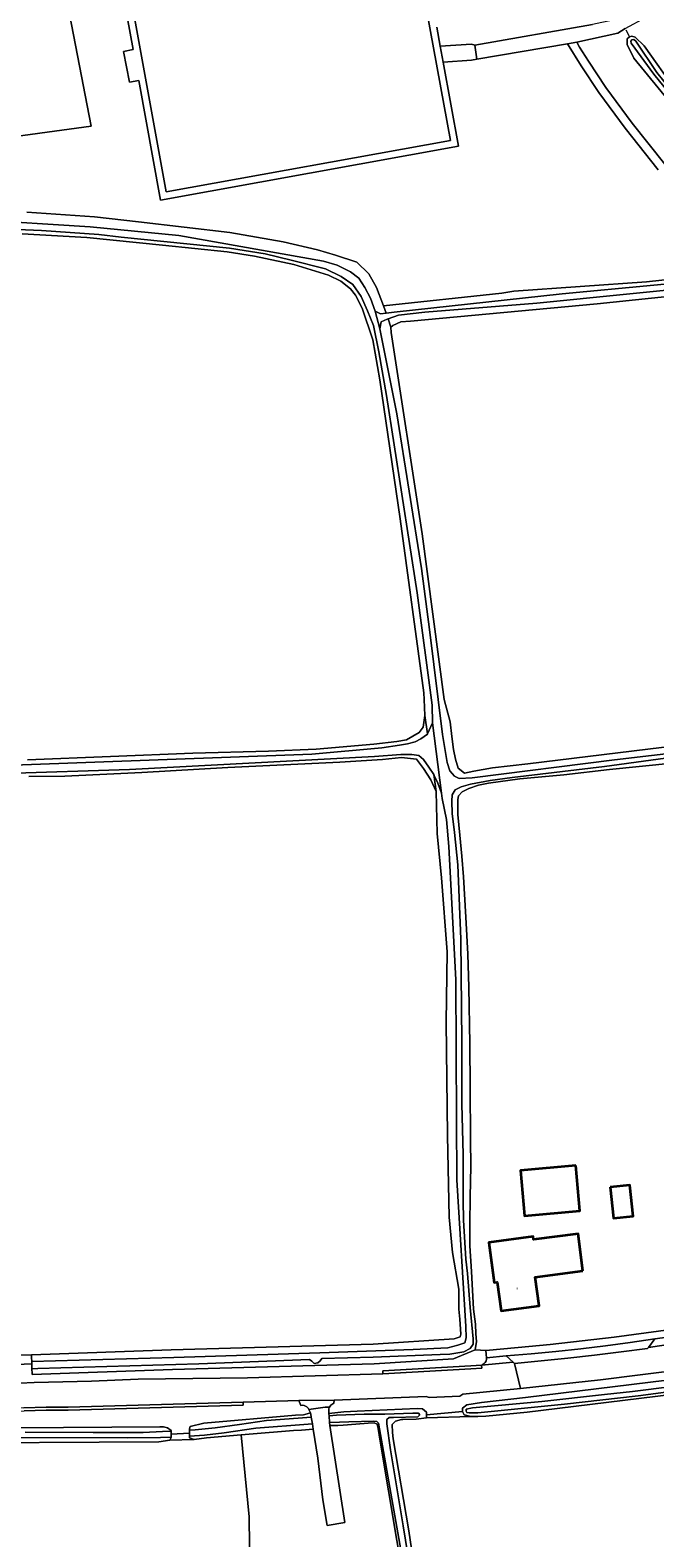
# Model space of a CAD drawing. Header units: metres. Extents: x 229229 to 231729, y 593167 to 595667.
# Tile 23 of 256: x 230032 to 230158, y 593499 to 593802. Entities that reach past the tile are written whole.
import ezdxf
from ezdxf.enums import TextEntityAlignment as Align

# ---------------------------------------------------------------- set-up
doc = ezdxf.new("R2010")
doc.units = ezdxf.units.M
for name, color, linetype, lineweight in [('B-WE-GR-GRAS-GV', 60, 'Continuous', 13), ('B-WE-GR-GROENVOORZIENING-GV', 80, 'Continuous', 18), ('B-WE-OG-BEBOUWING-GV', 7, 'Continuous', 35), ('B-WE-OG-BEBOUWING-T18', 10, 'Continuous', 18), ('B-WE-OG-BEBOUWING_SCHUUR-GV', 7, 'Continuous', 35), ('B-WE-OG-TERREIN_ERF-GV', 7, 'Continuous', 18), ('B-WE-OG-WATER-GV', 130, 'Continuous', 18), ('B-WE-OG-WATER_SLOOT-GV', 120, 'Continuous', 18), ('B-WE-OG-WEG-GV', 7, 'Continuous', 18), ('B-WE-VH-ONVERHARD-GV', 252, 'Continuous', 18), ('B-WE-VH-VERHARDING_GESLOTEN-GV', 252, 'Continuous', 18), ('B-WE-VH-VERHARDING_HALFVERHARDING-GV', 252, 'Continuous', 18), ('B-WE-VH-VERHARDING_OPEN-GV', 252, 'Continuous', 18)]:
    doc.layers.add(name, color=color, linetype=linetype, lineweight=lineweight)
doc.styles.add('NLCS-ISO-M250-T18', font='NLCS-ISO.ttf', dxfattribs={"height": 0.45})

msp = doc.modelspace()

# ---------------------------------------------------------------- linework, layer by layer
at = {"layer": 'B-WE-GR-GRAS-GV'}
for points in [[(229927.881, 593813.477), (229935.994, 593767.866), (230044.506, 593782.654), (230037.826, 593817.426), (230042.314, 593820.976), (230040.02, 593832.883)], [(230032.561, 593534.893), (230032.54, 593535.483), (230027.979, 593535.31), (230027.997, 593534.674), (230028.017, 593534.004), (230028.033, 593533.46), (230032.606, 593533.623), (230032.588, 593534.132)], [(230120.864, 593523.031), (230119.509, 593523.382), (230119.157, 593524.06), (230111.949, 593523.372), (230111.961, 593522.791)], [(230060.624, 593518.921), (230060.628, 593518.815), (230060.346, 593518.275), (230065.21, 593518.433), (230064.292, 593518.77), (230064.294, 593519.11), (230064.299, 593519.711), (230060.605, 593519.51)]]:
    msp.add_lwpolyline(points, close=True, dxfattribs=at)
for points in [[(230031.753, 593655.181), (230048.43, 593655.82), (230064.998, 593656.515), (230080.177, 593656.89), (230089.745, 593657.318), (230101.343, 593658.334), (230105.939, 593658.868), (230107.917, 593659.189), (230110.492, 593660.679), (230111.238, 593661.767), (230111.606, 593664.109), (230111.478, 593667.283), (230111.37, 593668.633), (230106.627, 593703.67), (230102.558, 593731.639), (230101.165, 593739.694), (230099.036, 593746.055), (230097.678, 593748.626), (230096.641, 593749.924), (230094.705, 593751.458), (230092.232, 593752.671), (230085.292, 593754.823), (230077.352, 593756.509), (230071.886, 593757.359), (230058.895, 593758.738), (230043.68, 593760.289), (230030.633, 593760.986)], [(230027.979, 593535.31), (230032.54, 593535.483), (230060.616, 593536.487), (230101.193, 593537.618), (230117.471, 593538.649), (230118.712, 593539.08), (230118.829, 593539.631), (230118.649, 593542.657), (230118.412, 593544.654), (230118.425, 593548.638), (230117.185, 593556.069), (230116.523, 593563.147), (230116.126, 593579.617), (230115.862, 593602.372), (230116.06, 593616.527), (230114.936, 593631.41), (230114.076, 593640.339), (230113.898, 593648.781), (230112.806, 593651.148), (230111.364, 593653.417), (230109.926, 593655.281), (230106.882, 593655.642), (230103.062, 593655.211), (230094.501, 593654.697), (230072, 593653.628), (230054.736, 593652.612), (230039.237, 593651.916), (230032.031, 593651.82)], [(230167.747, 593528.252), (230132.161, 593523.897), (230123.863, 593523.116), (230122.256, 593523.032), (230120.864, 593523.031), (230111.961, 593522.791), (230109.87, 593522.499), (230107.208, 593522.472), (230106.938, 593522.442), (230105.712, 593522.105), (230105.029, 593521.45), (230105.1, 593519.842), (230105.221, 593518.573), (230108.398, 593500.076), (230111.733, 593477.4)], [(230076.589, 593479.578), (230076.324, 593502.861), (230074.676, 593519.336), (230067.748, 593518.747), (230065.21, 593518.433), (230060.346, 593518.275), (230058.12, 593517.955), (230010.031, 593517.661), (229989.948, 593515.689), (229959.208, 593512.197), (229957.035, 593511.985), (229955.711, 593511.891), (229937.137, 593506.024), (229939.682, 593501.659), (229945.059, 593493.477)]]:
    msp.add_lwpolyline(points, dxfattribs=at)
at = {"layer": 'B-WE-GR-GROENVOORZIENING-GV'}
for points in [[(230037.826, 593817.426), (230044.506, 593782.654), (229935.994, 593767.866)], [(230158.499, 593773.901), (230151.897, 593782.236), (230146.583, 593789.439), (230143.02, 593794.775), (230140.295, 593799.204), (230122.076, 593796.115), (230120.961, 593795.953), (230115.284, 593795.536), (230118.382, 593778.614), (230058.475, 593767.791), (230054.109, 593791.875), (230052.222, 593791.533), (230051.015, 593797.696), (230052.989, 593798.053), (230051.193, 593807.964)], [(230113.991, 593802.6), (230114.693, 593798.767), (230120.989, 593799.129), (230121.645, 593798.974), (230145.308, 593803.135)], [(230151.86, 593802.308), (230150.398, 593801.386), (230142.151, 593799.572), (230142.676, 593798.587), (230144.467, 593795.707), (230147.992, 593790.427), (230153.263, 593783.281), (230159.81, 593775.017)], [(230168.286, 593778.451), (230153.593, 593796.334), (230152.266, 593799.116), (230152.247, 593800.225), (230152.765, 593800.662), (230152.034, 593801.992)], [(230031.6, 593765.324), (230045.184, 593764.389), (230054.041, 593763.42), (230072.418, 593761.26), (230083.118, 593759.419), (230090.021, 593757.792), (230093.675, 593756.685), (230097.96, 593755.328), (230100.367, 593752.933), (230101.916, 593750.184), (230103.319, 593746.526), (230127.089, 593749.044), (230129.509, 593749.494), (230156.172, 593751.352), (230177.644, 593753.67)], [(230171.314, 593749.51), (230146.215, 593746.907), (230108.691, 593743.408), (230106.793, 593743.275), (230105.165, 593742.575), (230104.759, 593742.217), (230104.847, 593741.17), (230111.076, 593700.655), (230115.505, 593667.311), (230116.687, 593662.783), (230117.041, 593659.854), (230117.365, 593657.263), (230117.736, 593655.321), (230118.296, 593653.475), (230119.549, 593652.488), (230121.424, 593652.858), (230125.227, 593653.546), (230132.332, 593654.38), (230156.414, 593657.329), (230191.123, 593661.566)], [(230027.32, 593529.608), (230033.073, 593529.862), (230038.829, 593530.044), (230044.586, 593530.155), (230053.986, 593530.536), (230075.987, 593530.854), (230103.161, 593531.632), (230103.143, 593532.232), (230120.829, 593533.222), (230122.985, 593533.37), (230123.28, 593533.504), (230123.54, 593533.698), (230123.752, 593533.944), (230123.906, 593534.229), (230123.995, 593534.54), (230124.016, 593534.864), (230123.873, 593536.318), (230121.726, 593536.459), (230117.37, 593534.634), (230101.386, 593533.622), (230060.864, 593532.493), (230032.682, 593531.485), (230032.674, 593531.718), (230032.64, 593532.671), (230032.606, 593533.623), (230028.033, 593533.46)], [(230162.935, 593532.425), (230154.912, 593531.402), (230146.881, 593530.441), (230138.843, 593529.54), (230130.798, 593528.7), (230119.266, 593527.522), (230118.664, 593527.165), (230112.494, 593526.864), (230111.85, 593527.071), (230093.384, 593526.334), (230093.34, 593525.71), (230093.11, 593525.617), (230092.899, 593525.487), (230092.712, 593525.325), (230092.554, 593525.134), (230092.429, 593524.92), (230092.371, 593524.782), (230092.328, 593524.639), (230092.299, 593524.492), (230092.284, 593524.343), (230092.285, 593524.193), (230092.273, 593523.652), (230095.301, 593523.985), (230098.029, 593524.094), (230110.064, 593524.636), (230111.132, 593524.607), (230111.936, 593523.953), (230111.949, 593523.372), (230119.157, 593524.06), (230119.139, 593524.725), (230120.042, 593525.387), (230122.963, 593525.851), (230131.859, 593526.883), (230167.373, 593531.228)], [(230009.87, 593520.659), (230058.346, 593520.971), (230059.089, 593520.965), (230059.848, 593520.797), (230060.581, 593520.22), (230060.585, 593520.099), (230060.605, 593519.51), (230064.299, 593519.711), (230064.304, 593520.312), (230064.307, 593520.589), (230064.453, 593521.06), (230067.198, 593521.708), (230085.605, 593523.345), (230087.226, 593523.416), (230087.967, 593523.585), (230088.589, 593523.79), (230088.305, 593524.49), (230088.128, 593524.759), (230087.897, 593524.984), (230087.623, 593525.154), (230087.32, 593525.261), (230087, 593525.3), (230086.679, 593525.269), (230086.288, 593526.242), (230075.06, 593525.935), (230075.077, 593525.335), (230039.914, 593524.34), (230035.482, 593524.306), (230031.052, 593524.21)]]:
    msp.add_lwpolyline(points, dxfattribs=at)
msp.add_lwpolyline([(230156.388, 593536.722), (230156.567, 593536.967), (230157.825, 593538.686), (230152.87, 593537.951), (230147.906, 593537.279), (230142.934, 593536.672), (230137.955, 593536.128), (230132.969, 593535.649), (230127.977, 593535.233), (230129.362, 593533.954), (230129.646, 593533.692), (230135.002, 593534.23), (230140.354, 593534.802), (230145.703, 593535.408), (230151.048, 593536.048)], close=True, dxfattribs=at)
at = {"layer": 'B-WE-OG-BEBOUWING-GV'}
for points in [[(230148.855, 593569.191), (230149.517, 593562.944), (230153.463, 593563.362), (230152.8, 593569.61)], [(230143.38, 593552.36), (230142.4, 593559.81), (230133.47, 593558.63), (230133.39, 593559.24), (230124.46, 593558.06), (230125.53, 593549.98), (230126.17, 593550.06), (230126.93, 593544.29), (230134.55, 593545.31), (230133.78, 593551.09)]]:
    msp.add_lwpolyline(points, close=True, dxfattribs=at)
at = {"layer": 'B-WE-OG-BEBOUWING_SCHUUR-GV'}
msp.add_lwpolyline([(230141.926, 593573.573), (230130.813, 593572.552), (230131.651, 593563.426), (230142.764, 593564.447)], close=True, dxfattribs=at)
at = {"layer": 'B-WE-OG-TERREIN_ERF-GV'}
for points in [[(230161.332, 593654.523), (230148.706, 593653.218), (230139.53, 593652.163), (230130.689, 593651.337), (230124.423, 593650.46), (230122.373, 593650.063), (230120.412, 593649.394), (230119.1, 593648.735), (230118.389, 593647.915), (230118.262, 593647.179), (230118.235, 593645.194), (230118.247, 593644.161), (230118.631, 593639.99), (230119.036, 593635.773), (230119.385, 593631.599), (230119.639, 593626.981), (230119.914, 593622.329), (230120.237, 593616.073), (230120.452, 593609.398), (230120.615, 593598.029), (230120.682, 593589.215), (230120.807, 593578.805), (230120.824, 593573.341), (230120.743, 593567.219), (230120.621, 593561.739), (230120.638, 593557.386), (230120.952, 593552.258), (230121.399, 593544.631), (230121.768, 593541.621), (230121.869, 593539.663), (230122.006, 593538.151), (230121.726, 593536.459), (230123.873, 593536.318), (230130.326, 593536.91), (230136.774, 593537.56), (230143.216, 593538.267), (230149.651, 593539.033), (230156.079, 593539.856), (230162.499, 593540.737)], [(230107.666, 593488.091), (230102.617, 593518.114), (230102.213, 593520.664), (230101.988, 593521.54), (230101.417, 593521.805), (230100.215, 593521.738), (230096.084, 593521.398), (230095.179, 593521.335), (230094.085, 593521.27), (230092.514, 593521.225), (230095.542, 593501.758), (230091.968, 593501.1), (230091.091, 593506.266), (230090.072, 593514.702), (230089.161, 593520.508), (230086.812, 593520.303), (230085.231, 593520.233), (230076.299, 593519.474), (230074.676, 593519.336), (230076.324, 593502.861), (230076.589, 593479.578)]]:
    msp.add_lwpolyline(points, dxfattribs=at)
for points in [[(230153.463, 593563.362), (230149.517, 593562.944), (230148.855, 593569.191), (230152.8, 593569.61)], [(230133.39, 593559.24), (230133.47, 593558.63), (230142.4, 593559.81), (230143.38, 593552.36), (230133.78, 593551.09), (230134.55, 593545.31), (230126.93, 593544.29), (230126.17, 593550.06), (230125.53, 593549.98), (230124.46, 593558.06)]]:
    msp.add_lwpolyline(points, close=True, dxfattribs=at)
at = {"layer": 'B-WE-OG-WATER-GV'}
for points in [[(230222.976, 593663.735), (230149.698, 593655.194), (230121.125, 593651.539), (230118.496, 593651.426), (230117.595, 593651.915), (230116.656, 593652.967), (230116.055, 593654.658), (230115.153, 593660.294), (230112.544, 593681.405), (230110.929, 593693.655), (230105.981, 593724.765), (230102.581, 593741.88), (230101.631, 593745.443), (230100.692, 593748.036), (230099.528, 593750.215), (230098.326, 593752.056), (230096.673, 593753.372), (230093.969, 593754.724), (230091.265, 593755.476), (230062.156, 593760.658), (230044.315, 593762.387), (230020.915, 593763.89)], [(230016.745, 593762.383), (230034.575, 593761.663), (230046.069, 593760.874), (230050.576, 593760.348), (230072.356, 593758.134), (230079.53, 593757.006), (230084.713, 593755.691), (230091.601, 593753.968), (230094.756, 593752.39), (230097.16, 593750.774), (230098.812, 593748.369), (230100.089, 593745.513), (230101.291, 593742.545), (230102.381, 593737.246), (230103.921, 593728.453), (230110.066, 593688.776), (230113.09, 593666.155), (230113.156, 593662.604), (230114.967, 593648.433), (230115.074, 593647.381), (230115.954, 593643.185), (230116.444, 593637.725), (230117.854, 593610.923), (230117.973, 593582.712), (230118.048, 593570.65), (230119.811, 593541.166), (230119.923, 593538.911), (230119.623, 593537.859), (230118.233, 593537.371), (230116.242, 593536.882), (230109.256, 593536.506), (230090.513, 593535.83), (230061.131, 593534.929), (230032.588, 593534.132), (230032.606, 593533.623), (230032.64, 593532.671), (230033.837, 593532.718), (230066.177, 593533.641), (230088.414, 593534.496), (230088.914, 593534.155), (230089.365, 593533.726), (230090.095, 593533.854), (230090.588, 593534.219), (230090.91, 593534.735), (230101.234, 593534.971), (230114.692, 593535.546), (230116.603, 593535.567), (230119.414, 593536.04), (230120.702, 593536.748), (230121.303, 593537.586), (230121.303, 593538.702), (230120.723, 593544.951), (230120.152, 593551.8), (230119.865, 593554.737), (230119.389, 593562.521), (230119.291, 593566.521), (230119.298, 593575.726), (230119.044, 593585.933), (230119.055, 593598.387), (230118.832, 593619.116), (230118.231, 593634.034), (230117.576, 593640.523), (230117.126, 593644.367), (230117.018, 593646.858), (230117.083, 593648.125), (230117.727, 593649.134), (230118.929, 593649.756), (230120.774, 593650.293), (230124.724, 593650.98), (230129.145, 593651.582), (230147.687, 593653.837), (230167.791, 593656.553)], [(230027.254, 593652.426), (230052.232, 593653.253), (230101.506, 593655.838), (230106.765, 593656.214), (230109, 593656.249), (230110.417, 593656.034), (230111.318, 593655.24), (230112.434, 593653.715), (230113.389, 593652.186), (230113.507, 593651.997), (230114.194, 593650.451), (230114.967, 593648.433), (230113.156, 593662.604), (230112.158, 593660.42), (230112.104, 593660.303), (230110.79, 593659.382), (230109.677, 593658.801), (230108.119, 593658.359), (230106.488, 593658.113), (230102.987, 593657.557), (230088.864, 593656.317), (230028.944, 593654.117)], [(230161.327, 593529.089), (230153.364, 593528.112), (230147.693, 593527.473), (230135.11, 593526.083), (230121.213, 593524.767), (230119.936, 593524.504), (230119.905, 593524.325), (230119.905, 593524.1), (230120.059, 593523.876), (230120.487, 593523.799), (230122.225, 593523.818), (230139.67, 593525.501), (230154.501, 593527.206), (230171.112, 593529.395)], [(230110.845, 593478.772), (230107.276, 593501.065), (230104.678, 593516.369), (230103.97, 593521.565), (230103.97, 593522.467), (230104.399, 593522.832), (230105.3, 593522.875), (230110.172, 593522.961), (230110.58, 593523.369), (230110.344, 593523.713), (230109.185, 593523.691), (230103.578, 593523.547), (230099.4, 593523.534), (230093.869, 593523.296), (230092.394, 593523.194), (230092.417, 593521.852), (230092.579, 593521.866), (230096.314, 593521.976), (230101.33, 593522.086), (230101.956, 593522.074), (230102.311, 593521.731), (230108.278, 593487.855)], [(230022.498, 593518.854), (230051.924, 593518.74), (230058.443, 593518.809), (230060.624, 593518.921), (230060.605, 593519.51), (230060.585, 593520.099), (230058.879, 593520.001), (230054.973, 593519.813), (230044.963, 593519.817), (230031.289, 593519.895)]]:
    msp.add_lwpolyline(points, dxfattribs=at)
for points in [[(230102.581, 593741.88), (230102.844, 593743.27), (230104.008, 593743.796), (230104.207, 593743.87), (230106.337, 593744.66), (230111.595, 593745.224), (230134.132, 593747.065), (230170.168, 593750.66), (230176.403, 593751.298), (230177.756, 593751.449), (230177.868, 593752.275), (230177.23, 593752.426), (230176.065, 593752.426), (230139.181, 593748.894), (230105.425, 593745.255), (230103.818, 593745.032), (230102.72, 593744.879), (230101.631, 593745.443)], [(230088.996, 593521.562), (230088.779, 593522.945), (230086.124, 593522.738), (230079.795, 593522.224), (230074.365, 593521.43), (230069.472, 593520.786), (230065.415, 593520.376), (230064.304, 593520.312), (230064.299, 593519.711), (230064.294, 593519.11), (230067.308, 593519.265), (230071.257, 593519.781), (230077.653, 593520.704), (230088.147, 593521.49)]]:
    msp.add_lwpolyline(points, close=True, dxfattribs=at)
at = {"layer": 'B-WE-OG-WATER_SLOOT-GV'}
for points in [[(230162.042, 593789.853), (230155.687, 593798.79), (230153.844, 593800.59), (230153.234, 593800.782), (230152.765, 593800.662), (230152.247, 593800.225), (230152.266, 593799.116), (230153.593, 593796.334), (230168.286, 593778.451)], [(230020.915, 593763.89), (230044.315, 593762.387), (230062.156, 593760.658), (230091.265, 593755.476), (230093.969, 593754.724), (230096.673, 593753.372), (230098.326, 593752.056), (230099.528, 593750.215), (230100.692, 593748.036), (230101.631, 593745.443), (230102.72, 593744.879), (230103.818, 593745.032), (230103.319, 593746.526), (230101.916, 593750.184), (230100.367, 593752.933), (230097.96, 593755.328), (230093.675, 593756.685), (230090.021, 593757.792), (230083.118, 593759.419), (230072.418, 593761.26), (230054.041, 593763.42), (230045.184, 593764.389), (230031.6, 593765.324)], [(230030.633, 593760.986), (230043.68, 593760.289), (230058.895, 593758.738), (230071.886, 593757.359), (230077.352, 593756.509), (230085.292, 593754.823), (230092.232, 593752.671), (230094.705, 593751.458), (230096.641, 593749.924), (230097.678, 593748.626), (230099.036, 593746.055), (230101.165, 593739.694), (230102.558, 593731.639), (230106.627, 593703.67), (230111.37, 593668.633), (230111.478, 593667.283), (230111.606, 593664.109), (230112.158, 593660.42), (230113.156, 593662.604), (230113.09, 593666.155), (230110.066, 593688.776), (230103.921, 593728.453), (230102.381, 593737.246), (230101.291, 593742.545), (230100.089, 593745.513), (230098.812, 593748.369), (230097.16, 593750.774), (230094.756, 593752.39), (230091.601, 593753.968), (230084.713, 593755.691), (230079.53, 593757.006), (230072.356, 593758.134), (230050.576, 593760.348), (230046.069, 593760.874), (230034.575, 593761.663), (230016.745, 593762.383)], [(230177.644, 593753.67), (230156.172, 593751.352), (230129.509, 593749.494), (230127.089, 593749.044), (230103.319, 593746.526), (230103.818, 593745.032), (230105.425, 593745.255), (230139.181, 593748.894), (230176.065, 593752.426)], [(230170.168, 593750.66), (230134.132, 593747.065), (230111.595, 593745.224), (230106.337, 593744.66), (230104.207, 593743.87), (230104.759, 593742.217), (230105.165, 593742.575), (230106.793, 593743.275), (230108.691, 593743.408), (230146.215, 593746.907), (230171.314, 593749.51)], [(230191.123, 593661.566), (230156.414, 593657.329), (230132.332, 593654.38), (230125.227, 593653.546), (230121.424, 593652.858), (230119.549, 593652.488), (230118.296, 593653.475), (230117.736, 593655.321), (230117.365, 593657.263), (230117.041, 593659.854), (230116.687, 593662.783), (230115.505, 593667.311), (230111.076, 593700.655), (230104.847, 593741.17), (230104.759, 593742.217), (230104.207, 593743.87), (230104.008, 593743.796), (230102.844, 593743.27), (230102.581, 593741.88), (230105.981, 593724.765), (230110.929, 593693.655), (230112.544, 593681.405), (230115.153, 593660.294), (230116.055, 593654.658), (230116.656, 593652.967), (230117.595, 593651.915), (230118.496, 593651.426), (230121.125, 593651.539), (230149.698, 593655.194), (230222.976, 593663.735)], [(230028.944, 593654.117), (230088.864, 593656.317), (230102.987, 593657.557), (230106.488, 593658.113), (230108.119, 593658.359), (230109.677, 593658.801), (230110.79, 593659.382), (230112.104, 593660.303), (230112.158, 593660.42), (230111.606, 593664.109), (230111.238, 593661.767), (230110.492, 593660.679), (230107.917, 593659.189), (230105.939, 593658.868), (230101.343, 593658.334), (230089.745, 593657.318), (230080.177, 593656.89), (230064.998, 593656.515), (230048.43, 593655.82), (230031.753, 593655.181)], [(230032.031, 593651.82), (230039.237, 593651.916), (230054.736, 593652.612), (230072, 593653.628), (230094.501, 593654.697), (230103.062, 593655.211), (230106.882, 593655.642), (230109.926, 593655.281), (230111.364, 593653.417), (230112.806, 593651.148), (230113.898, 593648.781), (230113.389, 593652.186), (230112.434, 593653.715), (230111.318, 593655.24), (230110.417, 593656.034), (230109, 593656.249), (230106.765, 593656.214), (230101.506, 593655.838), (230052.232, 593653.253), (230027.254, 593652.426)], [(230167.791, 593656.553), (230147.687, 593653.837), (230129.145, 593651.582), (230124.724, 593650.98), (230120.774, 593650.293), (230118.929, 593649.756), (230117.727, 593649.134), (230117.083, 593648.125), (230117.018, 593646.858), (230117.126, 593644.367), (230117.576, 593640.523), (230118.231, 593634.034), (230118.832, 593619.116), (230119.055, 593598.387), (230119.044, 593585.933), (230119.298, 593575.726), (230119.291, 593566.521), (230119.389, 593562.521), (230119.865, 593554.737), (230120.152, 593551.8), (230120.723, 593544.951), (230121.303, 593538.702), (230121.303, 593537.586), (230120.702, 593536.748), (230119.414, 593536.04), (230116.603, 593535.567), (230114.692, 593535.546), (230101.234, 593534.971), (230090.91, 593534.735), (230090.588, 593534.219), (230090.095, 593533.854), (230089.365, 593533.726), (230088.914, 593534.155), (230088.414, 593534.496), (230066.177, 593533.641), (230033.837, 593532.718), (230032.64, 593532.671), (230032.674, 593531.718), (230032.682, 593531.485), (230060.864, 593532.493), (230101.386, 593533.622), (230117.37, 593534.634), (230121.726, 593536.459), (230122.006, 593538.151), (230121.869, 593539.663), (230121.768, 593541.621), (230121.399, 593544.631), (230120.952, 593552.258), (230120.638, 593557.386), (230120.621, 593561.739), (230120.743, 593567.219), (230120.824, 593573.341), (230120.807, 593578.805), (230120.682, 593589.215), (230120.615, 593598.029), (230120.452, 593609.398), (230120.237, 593616.073), (230119.914, 593622.329), (230119.639, 593626.981), (230119.385, 593631.599), (230119.036, 593635.773), (230118.631, 593639.99), (230118.247, 593644.161), (230118.235, 593645.194), (230118.262, 593647.179), (230118.389, 593647.915), (230119.1, 593648.735), (230120.412, 593649.394), (230122.373, 593650.063), (230124.423, 593650.46), (230130.689, 593651.337), (230139.53, 593652.163), (230148.706, 593653.218), (230161.332, 593654.523)], [(230167.373, 593531.228), (230131.859, 593526.883), (230122.963, 593525.851), (230120.042, 593525.387), (230119.139, 593524.725), (230119.157, 593524.06), (230119.509, 593523.382), (230120.864, 593523.031), (230122.256, 593523.032), (230123.863, 593523.116), (230132.161, 593523.897), (230167.747, 593528.252)], [(230171.112, 593529.395), (230154.501, 593527.206), (230139.67, 593525.501), (230122.225, 593523.818), (230120.487, 593523.799), (230120.059, 593523.876), (230119.905, 593524.1), (230119.905, 593524.325), (230119.936, 593524.504), (230121.213, 593524.767), (230135.11, 593526.083), (230147.693, 593527.473), (230153.364, 593528.112), (230161.327, 593529.089)], [(230111.733, 593477.4), (230108.398, 593500.076), (230105.221, 593518.573), (230105.1, 593519.842), (230105.029, 593521.45), (230105.712, 593522.105), (230106.938, 593522.442), (230107.208, 593522.472), (230109.87, 593522.499), (230111.961, 593522.791), (230111.949, 593523.372), (230111.936, 593523.953), (230111.132, 593524.607), (230110.064, 593524.636), (230098.029, 593524.094), (230095.301, 593523.985), (230092.273, 593523.652), (230092.394, 593523.194), (230093.869, 593523.296), (230099.4, 593523.534), (230103.578, 593523.547), (230109.185, 593523.691), (230110.344, 593523.713), (230110.58, 593523.369), (230110.172, 593522.961), (230105.3, 593522.875), (230104.399, 593522.832), (230103.97, 593522.467), (230103.97, 593521.565), (230104.678, 593516.369), (230107.276, 593501.065), (230110.845, 593478.772)], [(230031.289, 593519.895), (230044.963, 593519.817), (230054.973, 593519.813), (230058.879, 593520.001), (230060.585, 593520.099), (230060.581, 593520.22), (230059.848, 593520.797), (230059.089, 593520.965), (230058.346, 593520.971), (230009.87, 593520.659)], [(230108.278, 593487.855), (230102.311, 593521.731), (230101.956, 593522.074), (230101.33, 593522.086), (230096.314, 593521.976), (230092.579, 593521.866), (230092.417, 593521.852), (230092.514, 593521.225), (230094.085, 593521.27), (230095.179, 593521.335), (230096.084, 593521.398), (230100.215, 593521.738), (230101.417, 593521.805), (230101.988, 593521.54), (230102.213, 593520.664), (230102.617, 593518.114), (230107.666, 593488.091)], [(230010.031, 593517.661), (230058.12, 593517.955), (230060.346, 593518.275), (230060.628, 593518.815), (230060.624, 593518.921), (230058.443, 593518.809), (230051.924, 593518.74), (230022.498, 593518.854)]]:
    msp.add_lwpolyline(points, dxfattribs=at)
for points in [[(230158.25, 593793.432), (230162.462, 593788.204), (230171.48, 593777.804), (230192.989, 593754.881), (230199.693, 593748.61), (230221.625, 593730.02), (230242.025, 593713.057), (230263.499, 593694.395), (230263.614, 593693.685), (230263.326, 593693.397), (230262.622, 593693.596), (230251.406, 593703.552), (230224.835, 593725.575), (230202.054, 593745.53), (230192.377, 593754.504), (230165.903, 593782.83), (230157.616, 593793.139), (230153.058, 593799.326), (230152.986, 593799.734), (230153.214, 593800.046), (230153.634, 593800.082), (230154.009, 593799.789)], [(230158.25, 593793.432), (230154.009, 593799.789), (230153.634, 593800.082), (230153.214, 593800.046), (230152.986, 593799.734), (230153.058, 593799.326), (230157.616, 593793.139), (230165.903, 593782.83), (230192.377, 593754.504), (230202.054, 593745.53), (230224.835, 593725.575), (230251.406, 593703.552), (230262.622, 593693.596), (230263.326, 593693.397), (230263.614, 593693.685), (230263.499, 593694.395), (230242.025, 593713.057), (230221.625, 593730.02), (230199.693, 593748.61), (230192.989, 593754.881), (230171.48, 593777.804), (230162.462, 593788.204)], [(230061.131, 593534.929), (230090.513, 593535.83), (230109.256, 593536.506), (230116.242, 593536.882), (230118.233, 593537.371), (230119.623, 593537.859), (230119.923, 593538.911), (230119.811, 593541.166), (230118.048, 593570.65), (230117.973, 593582.712), (230117.854, 593610.923), (230116.444, 593637.725), (230115.954, 593643.185), (230115.074, 593647.381), (230114.967, 593648.433), (230114.194, 593650.451), (230113.507, 593651.997), (230113.389, 593652.186), (230113.898, 593648.781), (230114.076, 593640.339), (230114.936, 593631.41), (230116.06, 593616.527), (230115.862, 593602.372), (230116.126, 593579.617), (230116.523, 593563.147), (230117.185, 593556.069), (230118.425, 593548.638), (230118.412, 593544.654), (230118.649, 593542.657), (230118.829, 593539.631), (230118.712, 593539.08), (230117.471, 593538.649), (230101.193, 593537.618), (230060.616, 593536.487), (230032.54, 593535.483), (230032.561, 593534.893), (230032.588, 593534.132)], [(230064.304, 593520.312), (230065.415, 593520.376), (230069.472, 593520.786), (230074.365, 593521.43), (230079.795, 593522.224), (230086.124, 593522.738), (230088.779, 593522.945), (230088.684, 593523.552), (230088.589, 593523.79), (230087.967, 593523.585), (230087.226, 593523.416), (230085.605, 593523.345), (230067.198, 593521.708), (230064.453, 593521.06), (230064.307, 593520.589)], [(230088.996, 593521.562), (230088.147, 593521.49), (230077.653, 593520.704), (230071.257, 593519.781), (230067.308, 593519.265), (230064.294, 593519.11), (230064.292, 593518.77), (230065.21, 593518.433), (230067.748, 593518.747), (230074.676, 593519.336), (230076.299, 593519.474), (230085.231, 593520.233), (230086.812, 593520.303), (230089.161, 593520.508)]]:
    msp.add_lwpolyline(points, close=True, dxfattribs=at)
at = {"layer": 'B-WE-OG-WEG-GV'}
msp.add_lwpolyline([(230152.034, 593801.992), (230152.765, 593800.662), (230153.234, 593800.782), (230153.844, 593800.59), (230155.687, 593798.79), (230162.042, 593789.853)], dxfattribs=at)
at = {"layer": 'B-WE-VH-ONVERHARD-GV'}
msp.add_lwpolyline([(230159.81, 593775.017), (230153.263, 593783.281), (230147.992, 593790.427), (230144.467, 593795.707), (230142.676, 593798.587), (230142.151, 593799.572), (230140.295, 593799.204), (230143.02, 593794.775), (230146.583, 593789.439), (230151.897, 593782.236), (230158.499, 593773.901)], dxfattribs=at)
at = {"layer": 'B-WE-VH-VERHARDING_GESLOTEN-GV'}
for points in [[(230164.539, 593538.116), (230156.567, 593536.967), (230156.388, 593536.722), (230151.048, 593536.048), (230145.703, 593535.408), (230140.354, 593534.802), (230135.002, 593534.23), (230129.646, 593533.692), (230130.798, 593528.7), (230138.843, 593529.54), (230146.881, 593530.441), (230154.912, 593531.402), (230162.935, 593532.425)], [(230031.03, 593524.809), (230035.467, 593524.906), (230039.906, 593524.94), (230075.06, 593525.935), (230086.288, 593526.242), (230093.384, 593526.334), (230111.85, 593527.071), (230112.494, 593526.864), (230118.664, 593527.165), (230119.266, 593527.522), (230130.798, 593528.7), (230129.646, 593533.692), (230129.362, 593533.954), (230122.985, 593533.37), (230123.039, 593532.772), (230120.87, 593532.624), (230103.161, 593531.632), (230075.987, 593530.854), (230053.986, 593530.536), (230044.586, 593530.155), (230038.829, 593530.044), (230033.073, 593529.862), (230027.32, 593529.608)]]:
    msp.add_lwpolyline(points, dxfattribs=at)
msp.add_lwpolyline([(230093.34, 593525.71), (230093.384, 593526.334), (230086.288, 593526.242), (230086.679, 593525.269), (230087, 593525.3), (230087.32, 593525.261), (230087.623, 593525.154), (230087.897, 593524.984), (230088.128, 593524.759), (230088.305, 593524.49), (230091.569, 593524.935), (230092.429, 593524.92), (230092.554, 593525.134), (230092.712, 593525.325), (230092.899, 593525.487), (230093.11, 593525.617)], close=True, dxfattribs=at)
at = {"layer": 'B-WE-VH-VERHARDING_HALFVERHARDING-GV'}
for points in [[(230047.1, 593838.474), (230059.615, 593769.435), (230116.734, 593779.755), (230099.047, 593876.381), (230042.032, 593866.227)], [(230103.161, 593531.632), (230120.87, 593532.624), (230123.039, 593532.772), (230122.985, 593533.37), (230120.829, 593533.222), (230103.143, 593532.232)], [(230075.077, 593525.335), (230075.06, 593525.935), (230039.906, 593524.94), (230035.467, 593524.906), (230031.03, 593524.809), (230026.594, 593524.649), (230022.161, 593524.426), (230017.731, 593524.14), (230017.774, 593523.542), (230022.197, 593523.828), (230026.623, 593524.05), (230031.052, 593524.21), (230035.482, 593524.306), (230039.914, 593524.34)]]:
    msp.add_lwpolyline(points, close=True, dxfattribs=at)
at = {"layer": 'B-WE-VH-VERHARDING_OPEN-GV'}
for points in [[(230042.032, 593866.227), (230099.047, 593876.381), (230116.734, 593779.755), (230059.615, 593769.435), (230047.1, 593838.474)], [(230151.86, 593802.308), (230156.1, 593804.559), (230154.57, 593806.94), (230150.569, 593804.556), (230149.388, 593803.967), (230145.308, 593803.135), (230121.645, 593798.974), (230122.076, 593796.115), (230140.295, 593799.204), (230142.151, 593799.572), (230150.398, 593801.386)], [(230115.284, 593795.536), (230120.961, 593795.953), (230122.076, 593796.115), (230121.645, 593798.974), (230120.989, 593799.129), (230114.693, 593798.767)], [(230157.825, 593538.686), (230156.567, 593536.967), (230164.539, 593538.116), (230163.019, 593539.371)], [(230127.977, 593535.233), (230124.016, 593534.864), (230123.995, 593534.54), (230123.906, 593534.229), (230123.752, 593533.944), (230123.54, 593533.698), (230123.28, 593533.504), (230122.985, 593533.37), (230129.362, 593533.954)], [(230092.514, 593521.225), (230092.417, 593521.852), (230092.394, 593523.194), (230092.273, 593523.652), (230092.285, 593524.193), (230092.284, 593524.343), (230092.299, 593524.492), (230092.328, 593524.639), (230092.371, 593524.782), (230092.429, 593524.92), (230091.569, 593524.935), (230088.305, 593524.49), (230088.589, 593523.79), (230088.684, 593523.552), (230088.779, 593522.945), (230088.996, 593521.562), (230089.161, 593520.508), (230090.072, 593514.702), (230091.091, 593506.266), (230091.968, 593501.1), (230095.542, 593501.758)]]:
    msp.add_lwpolyline(points, close=True, dxfattribs=at)
for points in [[(230051.193, 593807.964), (230052.989, 593798.053), (230051.015, 593797.696), (230052.222, 593791.533), (230054.109, 593791.875), (230058.475, 593767.791), (230118.382, 593778.614), (230115.284, 593795.536), (230114.693, 593798.767), (230113.991, 593802.6)], [(230162.499, 593540.737), (230156.079, 593539.856), (230149.651, 593539.033), (230143.216, 593538.267), (230136.774, 593537.56), (230130.326, 593536.91), (230123.873, 593536.318), (230124.016, 593534.864), (230127.977, 593535.233), (230132.969, 593535.649), (230137.955, 593536.128), (230142.934, 593536.672), (230147.906, 593537.279), (230152.87, 593537.951), (230157.825, 593538.686), (230163.019, 593539.371)]]:
    msp.add_lwpolyline(points, dxfattribs=at)

# ---------------------------------------------------------------- texts
at = {"layer": 'B-WE-OG-BEBOUWING-T18', "style": 'NLCS-ISO-M250-T18'}
msp.add_text('8', height=0.45, rotation=7.5, dxfattribs=at).set_placement((230130.209, 593548.765), align=Align.MIDDLE)

doc.saveas('drawing.dxf')
